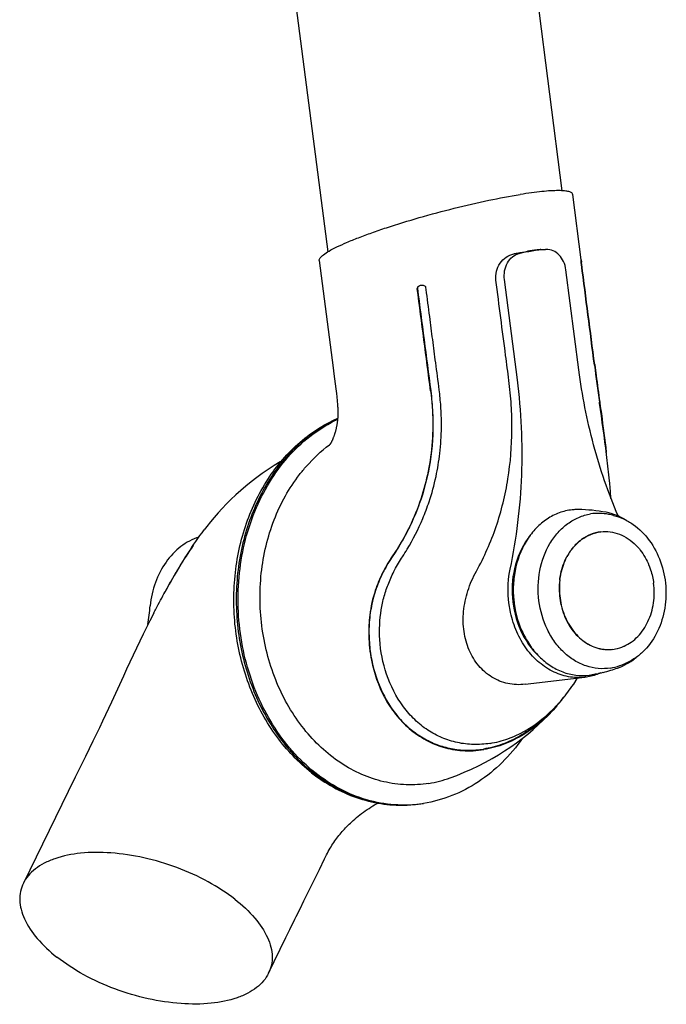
# Model space of a CAD drawing. Extents: x 0 to 420, y 0 to 297.
# Tile 7 of 10: x 302 to 331, y 59 to 103. Entities that reach past the tile are written whole.
import ezdxf

# ---------------------------------------------------------------- set-up
doc = ezdxf.new("R2010")
doc.units = 0
doc.header["$LTSCALE"] = 23.1
for name, color, linetype in [('102187_DXF_CONTINUOUS_LINE', 7, 'CONTINUOUS'), ('105-5475-02_DXF_CONTINUOUS', 7, 'CONTINUOUS'), ('105-5481_DXF_CONTINUOUS_LI', 7, 'CONTINUOUS')]:
    doc.layers.add(name, color=color, linetype=linetype)

msp = doc.modelspace()

# ---------------------------------------------------------------- linework, layer by layer
at = {"layer": '102187_DXF_CONTINUOUS_LINE', "color": 7, "linetype": 'CONTINUOUS'}
for p, q in [((315.974, 92.841), (312.23, 121.853)), ((326.543, 95.593), (323.15, 121.874))]:
    msp.add_line(p, q, dxfattribs=at)
at = {"layer": '105-5475-02_DXF_CONTINUOUS', "color": 7, "linetype": 'CONTINUOUS'}
for p, q in [((327.394, 92.472), (327.013, 95.419)), ((325.577, 92.937), (325.539, 92.934)), ((325.577, 92.937), (325.777, 92.943)), ((325.818, 92.944), (325.777, 92.941)), ((315.578, 92.44), (316.203, 87.597)), ((327.406, 92.256), (327.394, 92.344)), ((327.41, 92.346), (327.408, 92.363)), ((327.421, 92.258), (327.41, 92.346)), ((327.286, 87.5), (326.702, 92.023)), ((320.401, 91.135), (320.39, 91.223)), ((324.516, 87.056), (323.932, 91.58)), ((316.203, 87.597), (316.238, 87.329)), ((328.005, 87.74), (328.007, 87.724)), ((316.238, 87.329), (316.327, 86.652)), ((316.327, 86.652), (316.341, 86.543)), ((316.365, 86.336), (316.375, 86.238)), ((316.375, 86.238), (316.384, 86.144)), ((316.384, 86.144), (316.391, 86.055)), ((328.217, 86.05), (328.217, 86.053)), ((328.224, 86.006), (328.217, 86.05)), ((328.224, 86.002), (328.224, 86.006)), ((328.238, 86.008), (328.232, 86.052)), ((328.232, 86.052), (328.238, 86.008)), ((316.064, 84.145), (316.051, 84.135)), ((310.508, 80.437), (310.385, 80.276)), ((308.664, 77.562), (308.647, 77.529)), ((308.108, 76.514), (307.933, 76.167)), ((324.866, 73.306), (327.561, 73.624)), ((326.975, 73.202), (326.977, 73.204)), ((326.287, 72.348), (326.289, 72.351)), ((323.283, 70.639), (323.276, 70.638)), ((304.566, 69.106), (304.256, 68.47)), ((304.256, 68.47), (302.229, 64.322)), ((319.456, 67.856), (319.443, 67.856)), ((315.581, 64.946), (315.813, 65.426)), ((314.714, 63.172), (314.886, 63.524)), ((314.253, 62.228), (314.483, 62.699)), ((314.135, 61.988), (314.253, 62.228))]:
    msp.add_line(p, q, dxfattribs=at)
for points in [[(316.341, 86.543), (316.353, 86.438), (316.359, 86.386), (316.365, 86.336)], [(316.391, 86.055), (316.398, 85.97), (316.401, 85.929), (316.404, 85.888), (316.407, 85.847), (316.409, 85.807), (316.411, 85.766), (316.413, 85.724), (316.414, 85.681), (316.415, 85.639), (316.416, 85.596), (316.416, 85.553), (316.416, 85.511), (316.415, 85.47), (316.414, 85.429), (316.412, 85.391), (316.411, 85.356), (316.409, 85.324), (316.406, 85.293), (316.404, 85.265), (316.402, 85.237), (316.399, 85.211), (316.396, 85.184), (316.393, 85.159), (316.389, 85.132), (316.385, 85.106), (316.381, 85.079), (316.376, 85.052), (316.371, 85.024), (316.366, 84.995), (316.36, 84.966), (316.354, 84.936), (316.347, 84.905), (316.34, 84.874), (316.333, 84.843), (316.325, 84.811), (316.318, 84.78), (316.31, 84.751), (316.303, 84.724), (316.296, 84.698), (316.29, 84.675), (316.284, 84.654), (316.278, 84.635), (316.272, 84.617), (316.267, 84.601), (316.261, 84.583), (316.254, 84.56), (316.245, 84.536), (316.237, 84.512), (316.228, 84.489), (316.22, 84.466), (316.212, 84.446), (316.206, 84.429), (316.201, 84.416), (316.196, 84.404), (316.191, 84.392), (316.187, 84.381), (316.182, 84.37), (316.178, 84.359), (316.173, 84.348), (316.168, 84.337), (316.163, 84.326), (316.157, 84.314), (316.152, 84.302), (316.146, 84.29), (316.14, 84.278), (316.134, 84.266), (316.128, 84.255), (316.123, 84.245), (316.118, 84.235), (316.113, 84.226), (316.109, 84.218), (316.104, 84.21), (316.1, 84.203), (316.097, 84.197), (316.093, 84.191), (316.09, 84.185), (316.086, 84.179), (316.083, 84.174), (316.08, 84.169), (316.077, 84.164), (316.074, 84.159), (316.071, 84.155), (316.068, 84.151), (316.065, 84.147), (316.063, 84.143), (316.06, 84.139), (316.058, 84.136), (316.055, 84.133), (316.053, 84.129), (316.051, 84.126), (316.049, 84.124), (316.047, 84.121), (316.045, 84.119), (316.043, 84.117), (316.042, 84.115), (316.041, 84.114), (316.04, 84.113)], [(313.857, 83.37), (313.818, 83.348), (313.541, 83.179), (313.271, 83.005), (313.009, 82.826), (312.754, 82.643), (312.507, 82.454), (312.266, 82.26), (312.034, 82.062), (311.81, 81.861), (311.596, 81.658), (311.391, 81.452), (311.196, 81.247), (311.011, 81.043), (310.835, 80.84), (310.668, 80.637), (310.508, 80.437)], [(328.736, 81.703), (328.712, 82.011), (328.679, 82.379), (328.655, 82.633)], [(307.933, 76.167), (307.784, 75.868), (307.635, 75.563), (307.484, 75.252), (307.332, 74.935), (307.182, 74.618), (307.033, 74.301), (306.885, 73.985), (306.741, 73.675), (306.198, 72.502)], [(326.977, 73.204), (327.055, 73.319), (327.22, 73.572), (327.228, 73.585)], [(306.198, 72.502), (306.066, 72.218), (305.932, 71.93), (305.796, 71.64), (305.658, 71.348), (305.514, 71.047), (305.361, 70.733)], [(321.48, 69.082), (321.78, 69.194), (322.118, 69.332), (322.446, 69.477), (322.764, 69.629), (323.072, 69.788), (323.371, 69.953), (323.66, 70.124), (323.941, 70.3), (324.213, 70.482), (324.477, 70.669), (324.733, 70.861), (324.981, 71.059), (325.222, 71.262), (325.455, 71.469), (325.68, 71.682), (325.899, 71.9), (326.11, 72.123), (326.302, 72.339)], [(305.361, 70.733), (305.029, 70.052), (304.566, 69.106)], [(315.813, 65.426), (315.856, 65.514), (315.899, 65.599), (315.942, 65.68), (315.985, 65.758), (316.027, 65.832), (316.069, 65.904), (316.111, 65.973), (316.152, 66.038), (316.194, 66.103), (316.236, 66.168), (316.28, 66.232), (316.325, 66.295), (316.371, 66.358), (316.419, 66.421), (316.467, 66.482), (316.515, 66.542), (316.563, 66.6), (316.612, 66.657), (316.66, 66.712), (316.709, 66.766), (316.759, 66.82), (316.811, 66.874), (316.865, 66.929), (316.923, 66.985), (316.983, 67.043), (317.047, 67.103), (317.114, 67.163), (317.184, 67.224), (317.257, 67.285), (317.332, 67.347), (317.409, 67.408), (317.487, 67.469), (317.568, 67.529), (317.651, 67.588), (317.736, 67.648), (317.822, 67.705), (317.907, 67.76), (317.991, 67.812), (318.076, 67.863), (318.16, 67.912), (318.217, 67.943)], [(314.886, 63.524), (315.151, 64.066), (315.2, 64.166), (315.581, 64.946)], [(314.483, 62.699), (314.54, 62.816), (314.714, 63.172)], [(313.291, 60.26), (314.076, 61.867), (314.135, 61.988)]]:
    msp.add_lwpolyline(points, dxfattribs=at)
for centre, radius, start, end in [((326.593, 84.03), 8.948, 95.2352, 102.9555), ((320.217, 91.009), 0.31, 104.783, 106.147), ((493.908, 109.351), 167.321, 187.42728, 188.00396), ((320.135, 78.753), 6.756, 127.1904, 127.3738), ((333.329, 64.222), 28.04, 151.8223, 151.9643), ((330.029, 65.987), 24.298, 151.6394, 151.8156), ((332.526, 64.209), 27.341, 150.8209, 150.9516), ((282.766, 79.376), 25.311, 352.3368, 354.2785), ((320.347, 77.511), 7.888, 319.0282, 322.8756), ((319.682, 74.064), 5.297, 279.1148, 289.8383), ((319.365, 73.622), 5.766, 270.9088, 274.2419), ((319.282, 73.614), 5.765, 271.7347, 275.0693), ((319.365, 73.625), 5.769, 274.2431, 276.7408), ((319.338, 73.845), 5.991, 276.7419, 279.0958)]:
    msp.add_arc(centre, radius, start, end, dxfattribs=at)
for points, knots in [([(327.013, 95.419), (327.012, 95.433), (327, 95.463), (326.963, 95.5), (326.908, 95.53), (326.835, 95.555), (326.744, 95.574), (326.635, 95.588), (326.507, 95.596), (326.303, 95.6), (326.006, 95.59), (325.602, 95.556), (325.139, 95.5), (324.812, 95.451), (324.64, 95.424)], [0, 0, 0, 0, 0.017819, 0.038042, 0.063085, 0.094233, 0.132126, 0.177073, 0.229169, 0.288398, 0.427881, 0.594363, 0.785887, 1, 1, 1, 1]), ([(315.578, 92.44), (315.573, 92.482), (315.609, 92.554), (315.684, 92.633), (315.815, 92.743), (316.045, 92.888), (316.396, 93.07), (316.838, 93.27), (317.363, 93.483), (317.963, 93.704), (318.876, 94.016), (320.115, 94.396), (321.654, 94.808), (323.172, 95.159), (324.167, 95.348), (324.64, 95.424)], [0, 0, 0, 0, 0.012906, 0.022414, 0.034327, 0.065626, 0.106788, 0.157277, 0.216301, 0.282892, 0.355923, 0.516127, 0.685453, 0.851099, 1, 1, 1, 1]), ([(325.539, 92.934), (325.494, 92.93), (325.304, 92.909), (325.114, 92.883), (324.971, 92.86)], [0, 0, 0, 0, 0.239497, 1, 1, 1, 1]), ([(326.702, 92.023), (326.686, 92.149), (326.618, 92.392), (326.418, 92.697), (326.141, 92.901), (325.922, 92.947), (325.818, 92.944)], [0, 0, 0, 0, 0.274381, 0.534577, 0.77496, 1, 1, 1, 1]), ([(323.548, 91.55), (323.531, 91.685), (323.548, 91.961), (323.718, 92.331), (323.993, 92.611), (324.229, 92.718), (324.349, 92.744)], [0, 0, 0, 0, 0.2605, 0.517572, 0.765601, 1, 1, 1, 1]), ([(323.932, 91.58), (323.915, 91.711), (323.92, 91.975), (324.044, 92.338), (324.271, 92.62), (324.481, 92.726), (324.587, 92.751)], [0, 0, 0, 0, 0.272256, 0.533688, 0.775798, 1, 1, 1, 1]), ([(324.349, 92.744), (324.402, 92.755), (324.609, 92.797), (324.816, 92.835), (324.971, 92.86)], [0, 0, 0, 0, 0.257869, 1, 1, 1, 1]), ([(327.39, 92.388), (327.389, 92.398), (327.387, 92.417), (327.387, 92.439), (327.387, 92.454), (327.387, 92.463), (327.388, 92.468), (327.389, 92.471), (327.39, 92.472)], [0, 0, 0, 0, 0.361476, 0.672283, 0.798819, 0.901353, 0.9695, 1, 1, 1, 1]), ([(327.39, 92.472), (327.391, 92.472), (327.392, 92.467), (327.394, 92.462), (327.396, 92.451), (327.399, 92.433), (327.403, 92.403), (327.406, 92.378), (327.408, 92.364)], [0, 0, 0, 0, 0.027192, 0.09343, 0.185934, 0.303398, 0.603604, 1, 1, 1, 1]), ([(327.394, 92.344), (327.394, 92.348), (327.392, 92.362), (327.39, 92.377), (327.39, 92.388)], [0, 0, 0, 0, 0.275285, 1, 1, 1, 1]), ([(327.991, 87.722), (327.893, 88.478), (327.699, 89.99), (327.503, 91.501), (327.406, 92.256)], [0, 0, 0, 0, 0.500246, 1, 1, 1, 1]), ([(328.005, 87.74), (327.907, 88.493), (327.713, 89.999), (327.519, 91.505), (327.421, 92.258)], [0, 0, 0, 0, 0.5, 1, 1, 1, 1]), ([(320.131, 91.307), (320.11, 91.301), (320.074, 91.287), (320.03, 91.257), (320.001, 91.22), (319.997, 91.191), (319.999, 91.178)], [0, 0, 0, 0, 0.32077, 0.581642, 0.796707, 1, 1, 1, 1]), ([(320.119, 91.303), (320.105, 91.298), (320.078, 91.286), (320.04, 91.261), (320.01, 91.227), (320.004, 91.195), (320.006, 91.18)], [0, 0, 0, 0, 0.248614, 0.497266, 0.747078, 1, 1, 1, 1]), ([(320.39, 91.222), (320.387, 91.24), (320.37, 91.277), (320.312, 91.308), (320.232, 91.324), (320.171, 91.318), (320.138, 91.309)], [0, 0, 0, 0, 0.178912, 0.384604, 0.654963, 1, 1, 1, 1]), ([(324.132, 87.027), (324.084, 87.404), (323.888, 88.912), (323.694, 90.419), (323.548, 91.55)], [0, 0, 0, 0, 0.250001, 1, 1, 1, 1]), ([(320.989, 86.601), (320.938, 87.011), (320.838, 87.766), (320.694, 88.869), (320.552, 89.971), (320.454, 90.727), (320.401, 91.135)], [0, 0, 0, 0, 0.270891, 0.500243, 0.729759, 1, 1, 1, 1]), ([(328.007, 87.724), (328.028, 87.565), (328.1, 87.007), (328.177, 86.45), (328.232, 86.052)], [0, 0, 0, 0, 0.285209, 1, 1, 1, 1]), ([(329.056, 80.907), (328.615, 81.95), (327.875, 84.116), (327.433, 86.361), (327.286, 87.5)], [0, 0, 0, 0, 0.496543, 1, 1, 1, 1]), ([(322.666, 78.414), (323.02, 79.057), (323.621, 80.413), (324.15, 82.575), (324.295, 84.432), (324.252, 85.918), (324.18, 86.658), (324.132, 87.027)], [0, 0, 0, 0, 0.247897, 0.497985, 0.748835, 0.874417, 1, 1, 1, 1]), ([(324.193, 78.506), (324.486, 79.899), (324.832, 82.756), (324.7, 85.63), (324.516, 87.056)], [0, 0, 0, 0, 0.497435, 1, 1, 1, 1]), ([(320.598, 86.554), (320.719, 85.623), (320.746, 83.791), (320.192, 81.56), (319.486, 80.05), (319.071, 79.376), (318.888, 79.105)], [0, 0, 0, 0, 0.361081, 0.695876, 0.874237, 1, 1, 1, 1]), ([(320.606, 86.556), (320.648, 86.228), (320.706, 85.568), (320.712, 84.248), (320.496, 82.614), (319.981, 81.061), (319.409, 79.91), (319.075, 79.369), (318.899, 79.108)], [0, 0, 0, 0, 0.127158, 0.254159, 0.506753, 0.7562, 0.879037, 1, 1, 1, 1]), ([(319.332, 79.068), (319.406, 79.18), (319.752, 79.729), (320.171, 80.555), (320.587, 81.661), (320.855, 82.645), (321.04, 83.769), (321.097, 84.696), (321.088, 85.407), (321.059, 85.973), (321.019, 86.356), (320.989, 86.601)], [0, 0, 0, 0, 0.051071, 0.247427, 0.350899, 0.500651, 0.635261, 0.784005, 0.85356, 0.906003, 1, 1, 1, 1]), ([(328.655, 82.633), (328.62, 82.982), (328.491, 84.107), (328.332, 85.228), (328.224, 86.002)], [0, 0, 0, 0, 0.309174, 1, 1, 1, 1]), ([(328.238, 86.008), (328.26, 85.844), (328.362, 85.101), (328.459, 84.357), (328.525, 83.775)], [0, 0, 0, 0, 0.219495, 1, 1, 1, 1]), ([(315.235, 69.307), (314.639, 69.775), (313.556, 70.92), (312.41, 73.023), (311.762, 75.402), (311.657, 77.885), (312.102, 80.294), (313.072, 82.457), (314.291, 83.94), (315.454, 84.831), (316.084, 85.172), (316.408, 85.313)], [0, 0, 0, 0, 0.121, 0.247964, 0.379067, 0.511351, 0.641543, 0.766928, 0.886132, 0.943664, 1, 1, 1, 1]), ([(316.407, 85.302), (316.092, 85.161), (315.477, 84.82), (314.34, 83.929), (313.145, 82.443), (312.195, 80.275), (311.763, 77.856), (311.879, 75.364), (312.534, 72.979), (313.68, 70.88), (314.758, 69.738), (315.349, 69.275)], [0, 0, 0, 0, 0.055248, 0.111981, 0.230484, 0.35614, 0.48718, 0.620487, 0.752419, 0.87965, 1, 1, 1, 1]), ([(319.443, 67.856), (319.021, 67.85), (318.166, 67.933), (316.924, 68.332), (315.753, 68.991), (314.309, 70.207), (312.876, 72.266), (311.938, 75.202), (311.832, 78.323), (312.464, 80.829), (313.382, 82.581), (314.238, 83.706), (315.245, 84.624), (316.01, 85.085), (316.404, 85.269)], [0, 0, 0, 0, 0.05504, 0.111217, 0.169225, 0.229486, 0.356551, 0.490715, 0.626942, 0.759443, 0.823015, 0.884249, 0.943145, 1, 1, 1, 1]), ([(314.686, 82.776), (314.785, 82.904), (315.19, 83.395), (315.657, 83.834), (316.034, 84.122)], [0, 0, 0, 0, 0.255488, 1, 1, 1, 1]), ([(320.521, 68.834), (320.186, 68.781), (319.5, 68.739), (318.473, 68.878), (317.472, 69.213), (316.185, 69.919), (314.767, 71.26), (313.559, 73.359), (312.903, 75.783), (312.865, 77.905), (313.149, 79.556), (313.512, 80.729), (314.018, 81.813), (314.45, 82.471), (314.686, 82.776)], [0, 0, 0, 0, 0.054426, 0.10927, 0.165208, 0.222767, 0.343545, 0.472308, 0.606509, 0.741952, 0.808835, 0.874381, 0.938186, 1, 1, 1, 1]), ([(308.654, 77.539), (308.82, 77.835), (309.148, 78.404), (309.711, 79.326), (310.129, 79.939), (310.385, 80.276)], [0, 0, 0, 0, 0.314024, 0.60799, 1, 1, 1, 1]), ([(325.092, 80.032), (324.481, 79.272), (323.943, 77.192), (324.786, 75.216), (325.505, 74.557)], [0, 0, 0, 0, 0.500117, 1, 1, 1, 1]), ([(310.146, 79.951), (309.855, 79.858), (309.289, 79.555), (308.614, 78.836), (308.143, 77.908), (307.988, 77.212), (307.951, 76.853)], [0, 0, 0, 0, 0.228604, 0.470955, 0.729103, 1, 1, 1, 1]), ([(309.89, 79.58), (309.669, 79.261), (309.245, 78.596), (308.854, 77.913), (308.664, 77.562)], [0, 0, 0, 0, 0.493494, 1, 1, 1, 1]), ([(318.888, 79.105), (318.72, 78.857), (318.42, 78.355), (318.049, 77.463), (317.835, 76.506), (317.786, 75.441), (317.926, 74.17), (318.342, 72.951), (318.994, 71.943), (319.625, 71.279), (320.356, 70.773), (321.173, 70.436), (322.059, 70.276), (322.682, 70.307), (323.001, 70.358)], [0, 0, 0, 0, 0.073986, 0.144237, 0.238351, 0.315092, 0.407125, 0.553676, 0.628795, 0.702822, 0.77898, 0.847071, 0.920087, 1, 1, 1, 1]), ([(318.899, 79.108), (318.745, 78.88), (318.46, 78.407), (318.13, 77.645), (317.912, 76.842), (317.811, 76.02), (317.82, 75.199), (317.961, 74.149), (318.357, 72.925), (319.049, 71.875), (319.745, 71.219), (320.322, 70.829), (320.949, 70.543), (321.614, 70.369), (322.301, 70.308), (322.762, 70.346), (322.991, 70.382)], [0, 0, 0, 0, 0.068227, 0.136715, 0.205385, 0.273883, 0.341703, 0.408332, 0.536422, 0.65738, 0.715708, 0.772927, 0.829477, 0.885866, 0.942546, 1, 1, 1, 1]), ([(318.614, 73.766), (318.445, 74.268), (318.256, 75.24), (318.311, 76.436), (318.497, 77.284), (318.701, 77.887), (318.976, 78.486), (319.206, 78.873), (319.332, 79.068)], [0, 0, 0, 0, 0.287026, 0.5299, 0.643091, 0.756944, 0.873979, 1, 1, 1, 1]), ([(324.866, 73.306), (324.608, 73.275), (324.079, 73.296), (323.342, 73.594), (322.733, 74.127), (322.3, 74.847), (322.07, 75.695), (322.056, 76.612), (322.253, 77.541), (322.511, 78.13), (322.666, 78.414)], [0, 0, 0, 0, 0.113791, 0.226145, 0.341118, 0.461427, 0.588143, 0.720873, 0.858522, 1, 1, 1, 1]), ([(327.561, 73.624), (327.314, 73.595), (326.8, 73.613), (326.061, 73.872), (325.393, 74.341), (324.834, 74.989), (324.414, 75.777), (324.066, 76.951), (324.068, 77.903), (324.193, 78.506)], [0, 0, 0, 0, 0.109476, 0.221895, 0.339817, 0.464285, 0.594784, 0.729544, 1, 1, 1, 1]), ([(308.108, 76.514), (308.144, 76.584), (308.312, 76.91), (308.484, 77.233), (308.624, 77.484)], [0, 0, 0, 0, 0.214605, 1, 1, 1, 1]), ([(328.284, 73.823), (328.226, 73.798), (327.993, 73.705), (327.747, 73.646), (327.561, 73.624)], [0, 0, 0, 0, 0.252521, 1, 1, 1, 1]), ([(323.276, 70.638), (323.03, 70.6), (322.537, 70.565), (321.805, 70.652), (321.106, 70.873), (320.454, 71.224), (319.863, 71.699), (319.162, 72.502), (318.79, 73.242), (318.614, 73.766)], [0, 0, 0, 0, 0.121866, 0.24084, 0.359427, 0.47931, 0.602322, 0.729161, 1, 1, 1, 1]), ([(326.289, 72.351), (326.351, 72.417), (326.595, 72.688), (326.818, 72.977), (326.975, 73.202)], [0, 0, 0, 0, 0.246533, 1, 1, 1, 1]), ([(326.116, 72.172), (325.895, 71.935), (325.43, 71.497), (324.66, 70.962), (323.845, 70.577), (323.275, 70.428), (322.991, 70.382)], [0, 0, 0, 0, 0.265725, 0.520481, 0.764618, 1, 1, 1, 1]), ([(326.302, 72.339), (326.07, 72.071), (325.599, 71.6), (324.807, 71.018), (323.953, 70.584), (323.325, 70.41), (323.001, 70.358)], [0, 0, 0, 0, 0.271143, 0.506715, 0.749093, 1, 1, 1, 1]), ([(323.283, 70.639), (323.556, 70.683), (324.104, 70.827), (325.168, 71.326), (325.871, 71.905), (326.287, 72.348)], [0, 0, 0, 0, 0.236731, 0.480601, 1, 1, 1, 1]), ([(324.746, 70.871), (324.473, 70.48), (323.869, 69.756), (322.79, 68.872), (321.587, 68.238), (320.721, 67.999), (320.286, 67.929)], [0, 0, 0, 0, 0.260683, 0.513058, 0.758676, 1, 1, 1, 1]), ([(315.235, 69.307), (315.543, 69.066), (316.189, 68.635), (317.241, 68.163), (318.339, 67.888), (319.087, 67.841), (319.457, 67.852)], [0, 0, 0, 0, 0.257831, 0.509348, 0.756076, 1, 1, 1, 1]), ([(319.457, 67.852), (319.099, 67.841), (318.374, 67.887), (317.308, 68.155), (316.283, 68.616), (315.651, 69.038), (315.349, 69.275)], [0, 0, 0, 0, 0.242372, 0.488313, 0.740266, 1, 1, 1, 1]), ([(311.775, 63.598), (311.396, 63.895), (310.552, 64.437), (309.165, 65.063), (307.689, 65.502), (306.225, 65.726), (304.868, 65.724), (303.852, 65.527), (303.178, 65.244), (302.77, 64.989), (302.447, 64.684), (302.289, 64.445), (302.229, 64.322)], [0, 0, 0, 0, 0.138368, 0.286183, 0.435636, 0.579026, 0.709794, 0.823394, 0.873308, 0.918835, 0.960672, 1, 1, 1, 1]), ([(302.229, 64.322), (302.172, 64.206), (302.086, 63.957), (302.052, 63.553), (302.115, 63.13), (302.333, 62.523), (302.857, 61.758), (303.42, 61.239), (303.745, 60.984)], [0, 0, 0, 0, 0.098178, 0.198489, 0.304974, 0.420779, 0.686439, 1, 1, 1, 1]), ([(311.775, 63.598), (312.099, 63.343), (312.663, 62.824), (313.186, 62.059), (313.405, 61.452), (313.467, 61.029), (313.434, 60.625), (313.348, 60.376), (313.291, 60.26)], [0, 0, 0, 0, 0.313561, 0.579217, 0.695022, 0.801511, 0.901821, 1, 1, 1, 1]), ([(313.291, 60.26), (313.231, 60.136), (313.073, 59.898), (312.749, 59.593), (312.342, 59.338), (311.668, 59.055), (310.652, 58.858), (309.295, 58.856), (307.831, 59.08), (306.355, 59.519), (304.968, 60.145), (304.124, 60.687), (303.745, 60.984)], [0, 0, 0, 0, 0.039325, 0.081161, 0.126685, 0.176594, 0.290185, 0.420944, 0.564338, 0.7138, 0.861624, 1, 1, 1, 1])]:
    msp.add_open_spline(points, degree=3, knots=knots, dxfattribs=at)
for points in [[(320.598, 86.554), (320.399, 88.095), (320.199, 89.636), (319.999, 91.177)], [(320.006, 91.179), (320.206, 89.638), (320.406, 88.097), (320.606, 86.556)]]:
    msp.add_open_spline(points, degree=3, dxfattribs=at)
at = {"layer": '105-5481_DXF_CONTINUOUS_LI', "color": 7, "linetype": 'CONTINUOUS'}
for p, q in [((328.555, 74.876), (328.56, 74.876)), ((327.747, 73.723), (327.822, 73.734))]:
    msp.add_line(p, q, dxfattribs=at)
for centre, radius, start, end in [((327.237, 78.789), 2.407, 89.2507, 94.2501), ((327.178, 73.895), 7.302, 79.4384, 89.2861), ((327.21, 74.07), 7.054, 76.5278, 78.3254), ((328.127, 77.869), 2.443, 43.7862, 44.437), ((329.111, 77.809), 2.669, 151.7743, 152.1166), ((327.592, 77.518), 3.085, 21.7027, 22.0699), ((329.704, 77.626), 3.302, 173.2987, 187.3924), ((329.731, 77.626), 3.32, 173.3652, 187.3573), ((329.637, 77.634), 3.225, 172.8614, 173.3025), ((328.621, 76.606), 1.731, 263.194, 267.8165), ((328.611, 76.605), 1.73, 263.5279, 266.9701), ((328.62, 76.59), 1.715, 267.969, 271.0764), ((328.62, 76.587), 1.712, 271.0773, 271.7364), ((328.62, 76.587), 1.712, 271.7364, 272.1123), ((328.62, 76.586), 1.712, 272.1123, 272.8627), ((328.62, 76.586), 1.711, 272.8627, 276.3961), ((328.587, 76.69), 1.821, 293.8179, 294.1173), ((326.64, 81.014), 7.375, 279.2201, 283.6433), ((326.657, 80.942), 7.302, 283.6454, 286.5192), ((328.354, 76.297), 2.286, 279.1125, 290.2035), ((326.677, 80.876), 7.233, 286.5195, 289.0497), ((326.713, 80.773), 7.054, 290.1507, 291.9483)]:
    msp.add_arc(centre, radius, start, end, dxfattribs=at)
for points, knots in [([(327.059, 81.189), (326.86, 81.175), (326.46, 81.094), (325.901, 80.827), (325.4, 80.426), (324.828, 79.725), (324.462, 78.84), (324.321, 77.887), (324.333, 76.9), (324.577, 75.934), (325.038, 75.093), (325.472, 74.558), (325.98, 74.136), (326.545, 73.844), (327.143, 73.695), (327.549, 73.697), (327.747, 73.723)], [0, 0, 0, 0, 0.055702, 0.112581, 0.171573, 0.233203, 0.363754, 0.43221, 0.501526, 0.638417, 0.704657, 0.768409, 0.829425, 0.887881, 0.944404, 1, 1, 1, 1]), ([(328.716, 74.039), (328.534, 74.01), (328.16, 73.997), (327.605, 74.115), (327.078, 74.365), (326.599, 74.735), (326.185, 75.211), (325.736, 75.969), (325.417, 77.07), (325.453, 78.431), (325.833, 79.487), (326.328, 80.171), (326.77, 80.575), (327.271, 80.862), (327.635, 80.968), (327.818, 80.997)], [0, 0, 0, 0, 0.055496, 0.111754, 0.169795, 0.230288, 0.293478, 0.359194, 0.495441, 0.632981, 0.764644, 0.827003, 0.886695, 0.944095, 1, 1, 1, 1]), ([(328.637, 80.978), (328.503, 81.006), (328.228, 81.038), (327.953, 81.019), (327.818, 80.997)], [0, 0, 0, 0, 0.501573, 1, 1, 1, 1]), ([(329.418, 80.719), (329.279, 80.805), (328.988, 80.952), (328.674, 81.043), (328.516, 81.073)], [0, 0, 0, 0, 0.505707, 1, 1, 1, 1]), ([(328.853, 80.93), (329.009, 80.893), (329.318, 80.785), (329.899, 80.45), (330.523, 79.818), (331.025, 78.844), (331.255, 77.74), (331.191, 76.614), (330.838, 75.576), (330.313, 74.86), (329.788, 74.442), (329.498, 74.29), (329.35, 74.23)], [0, 0, 0, 0, 0.056946, 0.115358, 0.237285, 0.366426, 0.500001, 0.633576, 0.762716, 0.884643, 0.943054, 1, 1, 1, 1]), ([(328.268, 80.191), (328.115, 80.173), (327.809, 80.093), (327.389, 79.855), (327.026, 79.51), (326.835, 79.227), (326.753, 79.075)], [0, 0, 0, 0, 0.236548, 0.479734, 0.733623, 1, 1, 1, 1]), ([(326.76, 79.071), (326.842, 79.224), (327.033, 79.508), (327.397, 79.855), (327.818, 80.094), (328.125, 80.174), (328.278, 80.192)], [0, 0, 0, 0, 0.266423, 0.520339, 0.763504, 1, 1, 1, 1]), ([(328.278, 80.192), (328.418, 80.209), (328.706, 80.207), (329.13, 80.097), (329.528, 79.887), (329.762, 79.69), (329.871, 79.579)], [0, 0, 0, 0, 0.239858, 0.48392, 0.736431, 1, 1, 1, 1]), ([(329.89, 79.559), (329.949, 79.498), (330.178, 79.233), (330.352, 78.923), (330.452, 78.677)], [0, 0, 0, 0, 0.243015, 1, 1, 1, 1]), ([(326.424, 78.011), (326.435, 78.106), (326.495, 78.473), (326.621, 78.831), (326.753, 79.075)], [0, 0, 0, 0, 0.256337, 1, 1, 1, 1]), ([(326.437, 78.035), (326.448, 78.125), (326.507, 78.478), (326.628, 78.821), (326.753, 79.057)], [0, 0, 0, 0, 0.2561, 1, 1, 1, 1]), ([(330.459, 78.659), (330.484, 78.597), (330.576, 78.343), (330.635, 78.078), (330.661, 77.877)], [0, 0, 0, 0, 0.247736, 1, 1, 1, 1]), ([(329.331, 75.028), (329.445, 75.079), (329.667, 75.207), (330.065, 75.554), (330.455, 76.143), (330.696, 76.982), (330.699, 77.58), (330.661, 77.877)], [0, 0, 0, 0, 0.111872, 0.227556, 0.471471, 0.731511, 1, 1, 1, 1]), ([(326.429, 77.201), (326.467, 76.907), (326.618, 76.339), (327.059, 75.608), (327.582, 75.162), (328.051, 74.953), (328.294, 74.899), (328.416, 74.885)], [0, 0, 0, 0, 0.271829, 0.531391, 0.773092, 0.88805, 1, 1, 1, 1]), ([(326.439, 77.201), (326.477, 76.908), (326.627, 76.342), (327.066, 75.613), (327.586, 75.167), (328.053, 74.956), (328.295, 74.901), (328.416, 74.887)], [0, 0, 0, 0, 0.271737, 0.531281, 0.773044, 0.888039, 1, 1, 1, 1]), ([(328.811, 74.885), (328.855, 74.89), (329.03, 74.917), (329.201, 74.97), (329.322, 75.024)], [0, 0, 0, 0, 0.248681, 1, 1, 1, 1]), ([(329.038, 74.04), (329.189, 74.092), (329.486, 74.228), (329.752, 74.417), (329.877, 74.523)], [0, 0, 0, 0, 0.49429, 1, 1, 1, 1])]:
    msp.add_open_spline(points, degree=3, knots=knots, dxfattribs=at)

doc.saveas('drawing.dxf')
